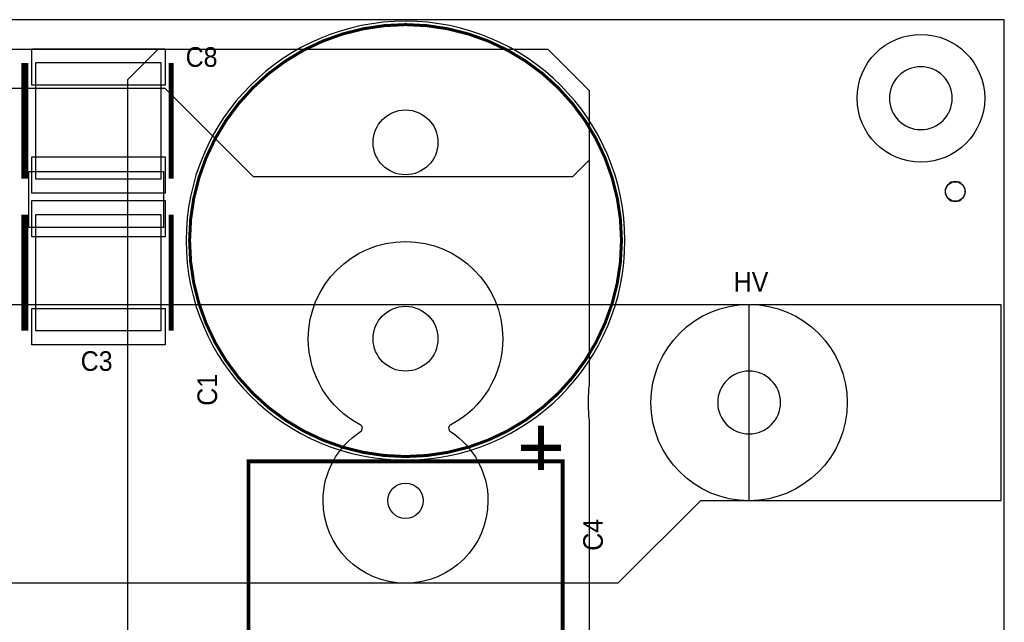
# Model space of a CAD drawing. Extents: x 0 to 116, y 0 to 84.
# Tile 13 of 13: x 66 to 116, y 53 to 84. Entities that reach past the tile are written whole.
import ezdxf
from ezdxf.enums import TextEntityAlignment as Align

# ---------------------------------------------------------------- set-up
doc = ezdxf.new("R2010")
doc.units = 0
for name, color, linetype in [('BG_DESIGN_OUTLINE', 7, 'CONTINUOUS'), ('ET_BOTTOM', 3, 'CONTINUOUS'), ('ET_TOP', 140, 'CONTINUOUS'), ('PG_PLACE_BOUND_TOP', 254, 'CONTINUOUS'), ('PG_SILKSCREEN_TOP', 240, 'CONTINUOUS'), ('PIN_BOTTOM', 3, 'CONTINUOUS'), ('PIN_TOP', 140, 'CONTINUOUS'), ('RD_SILKSCREEN_TOP', 1, 'CONTINUOUS')]:
    doc.layers.add(name, color=color, linetype=linetype)

msp = doc.modelspace()

# ---------------------------------------------------------------- linework, layer by layer
at = {"layer": 'BG_DESIGN_OUTLINE'}
msp.add_lwpolyline([(116, 0), (116, 84), (0, 84), (0, 0)], close=True, dxfattribs=at)
at = {"layer": 'ET_BOTTOM'}
msp.add_lwpolyline([(71.35, 51.0503), (71.35, 80.95), (72.9, 82.5), (92.75, 82.5), (94.85, 80.4), (94.85, 65.4114), (94.8494, 65.4006), (94.8494, 65.4004, 0.027513), (94.7998, 64.5, 0.027513), (94.8494, 63.5996), (94.8494, 63.5995), (94.85, 63.594), (94.85, 46.9114)], format="xyb", dxfattribs=at)
msp.add_lwpolyline([(83.2123, 63.0225, 0.573173), (83.1965, 63.3673, -0.278615), (80.5488, 67.75, -1), (90.4512, 67.75, -0.278615), (87.8035, 63.3673, 0.573173), (87.7877, 63.0225, -0.25396), (89.7002, 59.5, -1), (81.2998, 59.5, -0.25396)], format="xyb", close=True, dxfattribs=at)
msp.add_lwpolyline([(102.997, 59.4995), (102.997, 69.4944), (115.8239, 69.4944), (115.8239, 59.4995)], close=True, dxfattribs=at)
at = {"layer": 'ET_TOP'}
for points in [[(55.75, 82.5), (92.75, 82.5), (94.85, 80.4), (94.85, 76.85), (94, 76), (77.75, 76), (73.25, 80.5), (58.4, 80.5), (57.5044, 79.6044), (57.45, 79.6175, 0.058815), (56.961, 79.6752), (55.25, 79.6752), (55.25, 82)], [(48.2444, 69.4944), (115.824, 69.4944), (115.824, 59.4995), (100.5205, 59.4995), (96.321, 55.3), (58.6932, 55.3, 0.063436), (57.8909, 55.4022), (51.1091, 55.4022, 0.062457), (50.3189, 55.3031), (50.3067, 55.3), (48.4, 55.3), (48.4, 59.85), (47.65, 60.6), (45.0532, 60.6, 0.014847), (44.8787, 60.6752, 0.035825), (44.9002, 60.975), (44.9002, 62.525, 0.110491), (44.7, 63.4199), (44.7, 65.6002, 0.092308), (45.4142, 66.6642)]]:
    msp.add_lwpolyline(points, format="xyb", close=True, dxfattribs=at)
msp.add_lwpolyline([(73.173, 76.274), (73.173, 73.416), (66.315, 73.416), (66.315, 76.274)], close=True, dxfattribs=at)
at = {"layer": 'PG_PLACE_BOUND_TOP'}
for points in [[(96.676, 72.75, 1), (74.324, 72.75, 1)], [(113.35, 80, 1), (110.15, 80, 1)], [(114.0099, 75.25, 1), (112.9901, 75.25, 1)], [(104.6, 64.5, 1), (101.4, 64.5, 1)]]:
    msp.add_lwpolyline(points, format="xyb", close=True, dxfattribs=at)
for points in [[(66.66, 81.796), (66.66, 75.896), (73.06, 75.896), (73.06, 81.796)], [(66.66, 74.066), (66.66, 68.166), (73.06, 68.166), (73.06, 74.066)], [(93.5, 30), (77.5, 30), (77.5, 61.5), (93.5, 61.5)]]:
    msp.add_lwpolyline(points, close=True, dxfattribs=at)
at = {"layer": 'PG_SILKSCREEN_TOP', "const_width": 0.1524}
msp.add_lwpolyline([(96.5, 72.75, 1), (74.5, 72.75, 1), (96.5, 72.75)], format="xyb", dxfattribs=at)
at = {"layer": 'PG_SILKSCREEN_TOP'}
for points, const_width in [([(66.06, 81.796), (66.06, 75.896)], 0.254), ([(66.16, 81.796), (66.16, 75.896)], 0.254), ([(73.56, 81.796), (73.56, 75.896)], 0.254), ([(66.06, 74.066), (66.06, 68.166)], 0.254), ([(66.16, 74.066), (66.16, 68.166)], 0.254), ([(73.56, 74.066), (73.56, 68.166)], 0.254), ([(93.5, 30), (77.5, 30), (77.5, 61.5), (93.5, 61.5), (93.5, 30)], 0.2)]:
    msp.add_lwpolyline(points, dxfattribs=dict(at, const_width=const_width))
at = {"layer": 'PIN_BOTTOM'}
for centre, radius in [((111.75, 80), 3.25), ((85.5, 77.75), 1.651), ((85.5, 67.75), 1.651), ((103, 64.5), 5), ((85.5, 59.5), 0.9)]:
    msp.add_circle(centre, radius, dxfattribs=at)
at = {"layer": 'PIN_TOP'}
for points in [[(66.46, 82.521), (73.26, 82.521), (73.26, 80.671), (66.46, 80.671)], [(66.46, 77.021), (73.26, 77.021), (73.26, 75.171), (66.46, 75.171)], [(66.46, 74.791), (73.26, 74.791), (73.26, 72.941), (66.46, 72.941)], [(66.46, 69.291), (73.26, 69.291), (73.26, 67.441), (66.46, 67.441)]]:
    msp.add_lwpolyline(points, close=True, dxfattribs=at)
for centre, radius in [((111.75, 80), 3.25), ((85.5, 77.75), 1.651), ((113.5, 75.25), 0.5), ((85.5, 67.75), 1.651), ((103, 64.5), 5), ((85.5, 59.5), 0.9)]:
    msp.add_circle(centre, radius, dxfattribs=at)

# ---------------------------------------------------------------- texts
at = {"layer": 'PG_SILKSCREEN_TOP', "width": 0.991811}
msp.add_text('+', height=3.175, rotation=180, dxfattribs=at).set_placement((93.628, 63.733))
at = {"layer": 'RD_SILKSCREEN_TOP', "width": 0.95}
for s, p in [('C8', (74.3, 81.6)), ('C3', (68.955, 66.114))]:
    msp.add_text(s, height=1, dxfattribs=at).set_placement(p)
msp.add_text('HV', height=1, dxfattribs=at).set_placement((103.1, 70.15), align=Align.CENTER)
msp.add_text('C1', height=1, rotation=90, dxfattribs=at).set_placement((75.9, 65.15), align=Align.CENTER)
msp.add_text('C4', height=1, rotation=90, dxfattribs=at).set_placement((95.55, 56.95))

doc.saveas('drawing.dxf')
